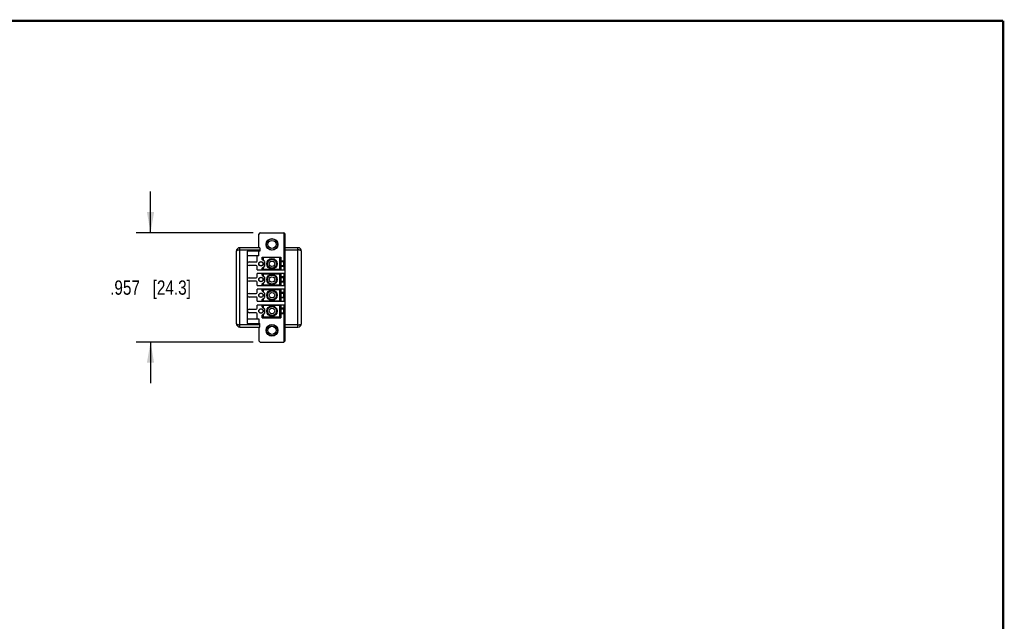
# Model space of a CAD drawing. Header units: inches. Extents: x 0.2 to 16.8, y 0.2 to 10.8.
# Tile 10 of 10: x 8.2 to 16.8, y 5.5 to 10.8. Entities that reach past the tile are written whole.
import ezdxf

# ---------------------------------------------------------------- set-up
doc = ezdxf.new("R2010")
doc.units = ezdxf.units.IN
doc.header["$LTSCALE"] = 0.935
doc.header["$MEASUREMENT"] = 0
doc.layers.get('0').update_dxf_attribs({"linetype": 'CONTINUOUS'})
doc.layers.add('DIMENSIONS', color=7, linetype='CONTINUOUS')
doc.styles.get("Standard").update_dxf_attribs({"font": 'txt', "width": 0.8})
doc.dimstyles.new('DIMSTYLE_1', dxfattribs={"dimtxt": 0.125, "dimasz": 0.18, "dimexe": 0.18, "dimexo": 0.0625, "dimgap": 0.09, "dimtad": 0, "dimtih": 1, "dimtoh": 1, "dimdec": 3, "dimzin": 4, "dimdsep": 46, "dimtxsty": 'STANDARD', "dimblk": '_FILLED', "dimblk1": '_FILLED', "dimblk2": '_FILLED', "dimcen": 0.09, "dimadec": 0, "dimazin": 0, "dimtp": 0.01, "dimtm": 0.01, "dimtfac": 1, "dimtdec": 3, "dimtofl": 0, "dimtmove": 0, "dimatfit": 3, "dimldrblk": '_FILLED', "dimfxl": 1, "dimtolj": 1, "dimtzin": 4, "dimarcsym": 0})

# ---------------------------------------------------------------- blocks, each defined once
blk = doc.blocks.new('_FILLED')
at = {"color": 0, "linetype": 'BYBLOCK'}
blk.add_solid([(0, 0), (-1, 0.174), (-1, -0.174)], dxfattribs=at)
blk = doc.blocks.new('*D3')
at = {"layer": 'DIMENSIONS', "color": 2, "linetype": 'CONTINUOUS'}
for p, q in [((9.2947, 8.9045), (9.2947, 9.2645)), ((10.1919, 8.9045), (9.1697, 8.9045)), ((10.1919, 7.9478), (9.1697, 7.9478)), ((9.2947, 7.9478), (9.2947, 7.5878))]:
    blk.add_line(p, q, dxfattribs=at)
at = {"layer": 'DIMENSIONS', "color": 2, "linetype": 'CONTINUOUS', "xscale": 0.18, "yscale": 0.18, "zscale": 0.18}
for p, rotation in [((9.2947, 8.9045), 270), ((9.2947, 7.9478), 90)]:
    blk.add_blockref('_FILLED', p, dxfattribs=dict(at, rotation=rotation))
at = {"layer": 'DIMENSIONS', "color": 2, "linetype": 'CONTINUOUS', "insert": (9.2947, 8.4869), "char_height": 0.125, "width": 1.125, "attachment_point": 2, "line_spacing_factor": 0.9}
blk.add_mtext('.957{\\Ftxt.shx;\\W1.000000;\\H0.125000; }[24.3]', dxfattribs=at)

msp = doc.modelspace()

# ---------------------------------------------------------------- linework, layer by layer
at = {"color": 7, "linetype": 'CONTINUOUS'}
for p, q in [((10.2426, 8.7732), (10.2426, 8.8927)), ((10.2544, 8.9045), (10.4591, 8.9045)), ((10.463, 8.5807), (10.463, 8.9038)), ((10.4709, 7.9596), (10.4709, 8.8927)), ((10.0447, 8.7418), (10.0447, 8.1107)), ((10.0762, 8.0792), (10.0762, 8.7733)), ((10.2426, 8.7733), (10.0762, 8.7733)), ((10.0762, 8.7536), (10.2504, 8.7536)), ((10.1402, 8.7418), (10.1402, 8.1107)), ((10.2504, 8.7418), (10.1402, 8.7418)), ((10.2426, 8.7018), (10.1402, 8.7018)), ((10.2268, 8.6565), (10.2268, 8.7018)), ((10.2504, 8.7732), (10.2426, 8.7732)), ((10.2426, 8.7018), (10.2426, 8.7418)), ((10.2504, 8.7732), (10.2504, 8.7418)), ((10.5841, 8.7733), (10.4709, 8.7733)), ((10.4709, 8.7536), (10.5841, 8.7536)), ((10.5841, 8.0792), (10.5841, 8.7733)), ((10.6156, 8.1107), (10.6156, 8.7418)), ((10.1559, 8.6486), (10.2189, 8.6486)), ((10.2189, 8.6171), (10.1559, 8.6171)), ((10.2721, 8.6703), (10.2721, 8.6911)), ((10.2721, 8.6911), (10.4335, 8.6911)), ((10.2898, 8.6525), (10.2721, 8.6703)), ((10.2721, 8.5955), (10.2898, 8.6132)), ((10.28, 8.687), (10.28, 8.6624)), ((10.4256, 8.687), (10.28, 8.687)), ((10.2898, 8.6525), (10.2898, 8.6132)), ((10.4256, 8.585), (10.4256, 8.687)), ((10.4335, 8.6911), (10.4335, 8.5807)), ((10.4571, 8.6565), (10.4335, 8.6565)), ((10.4571, 8.6486), (10.4335, 8.6486)), ((10.4335, 8.6171), (10.4571, 8.6171)), ((10.4571, 8.6565), (10.4571, 8.6092)), ((10.2268, 8.5807), (10.2268, 8.6092)), ((10.2268, 8.5807), (10.4709, 8.5807)), ((10.2268, 8.5187), (10.2268, 8.5472)), ((10.4709, 8.5472), (10.2268, 8.5472)), ((10.2721, 8.5807), (10.2721, 8.5955)), ((10.2721, 8.5325), (10.2721, 8.5472)), ((10.2721, 8.5325), (10.2898, 8.5148)), ((10.28, 8.6033), (10.28, 8.585)), ((10.28, 8.585), (10.4256, 8.585)), ((10.28, 8.5429), (10.28, 8.5246)), ((10.4256, 8.5429), (10.28, 8.5429)), ((10.4256, 8.4472), (10.4256, 8.5429)), ((10.4571, 8.6092), (10.4335, 8.6092)), ((10.4335, 8.5472), (10.4335, 8.4429)), ((10.463, 8.4429), (10.463, 8.5472)), ((10.1559, 8.5108), (10.2189, 8.5108)), ((10.2189, 8.4793), (10.1559, 8.4793)), ((10.2268, 8.4429), (10.2268, 8.4714)), ((10.2268, 8.4429), (10.4709, 8.4429)), ((10.2721, 8.4577), (10.2898, 8.4754)), ((10.2721, 8.4429), (10.2721, 8.4577)), ((10.28, 8.4655), (10.28, 8.4472)), ((10.28, 8.4472), (10.4256, 8.4472)), ((10.2898, 8.5148), (10.2898, 8.4754)), ((10.4571, 8.5187), (10.4335, 8.5187)), ((10.4571, 8.5108), (10.4335, 8.5108)), ((10.4335, 8.4793), (10.4571, 8.4793)), ((10.4571, 8.4714), (10.4335, 8.4714)), ((10.4571, 8.5187), (10.4571, 8.4714)), ((10.1559, 8.373), (10.2189, 8.373)), ((10.2268, 8.3809), (10.2268, 8.4094)), ((10.4709, 8.4094), (10.2268, 8.4094)), ((10.2721, 8.3947), (10.2721, 8.4094)), ((10.2721, 8.3947), (10.2898, 8.377)), ((10.28, 8.4051), (10.28, 8.3868)), ((10.4256, 8.4051), (10.28, 8.4051)), ((10.2898, 8.377), (10.2898, 8.3376)), ((10.4256, 8.3094), (10.4256, 8.4051)), ((10.4335, 8.4094), (10.4335, 8.3051)), ((10.4571, 8.3809), (10.4335, 8.3809)), ((10.4571, 8.373), (10.4335, 8.373)), ((10.4571, 8.3809), (10.4571, 8.3336)), ((10.463, 8.3051), (10.463, 8.4094)), ((10.2189, 8.3415), (10.1559, 8.3415)), ((10.2268, 8.3051), (10.2268, 8.3336)), ((10.2268, 8.3051), (10.4709, 8.3051)), ((10.4709, 8.2716), (10.2268, 8.2716)), ((10.2268, 8.2431), (10.2268, 8.2716)), ((10.2721, 8.3199), (10.2898, 8.3376)), ((10.2721, 8.3051), (10.2721, 8.3199)), ((10.2721, 8.2569), (10.2721, 8.2716)), ((10.28, 8.3277), (10.28, 8.3094)), ((10.28, 8.3094), (10.4256, 8.3094)), ((10.4256, 8.2673), (10.28, 8.2673)), ((10.28, 8.2673), (10.28, 8.249)), ((10.4256, 8.1653), (10.4256, 8.2673)), ((10.4335, 8.3415), (10.4571, 8.3415)), ((10.4571, 8.3336), (10.4335, 8.3336)), ((10.4335, 8.2716), (10.4335, 8.1612)), ((10.463, 7.9485), (10.463, 8.2716)), ((10.1559, 8.2352), (10.2189, 8.2352)), ((10.2189, 8.2037), (10.1559, 8.2037)), ((10.2268, 8.1506), (10.2268, 8.1959)), ((10.2721, 8.2569), (10.2898, 8.2392)), ((10.2721, 8.1821), (10.2898, 8.1998)), ((10.2721, 8.1612), (10.2721, 8.1821)), ((10.28, 8.1899), (10.28, 8.1653)), ((10.2898, 8.2392), (10.2898, 8.1998)), ((10.4571, 8.2431), (10.4335, 8.2431)), ((10.4571, 8.2352), (10.4335, 8.2352)), ((10.4335, 8.2037), (10.4571, 8.2037)), ((10.4571, 8.1959), (10.4335, 8.1959)), ((10.4571, 8.2431), (10.4571, 8.1959)), ((10.2504, 8.0988), (10.0762, 8.0988)), ((10.1402, 8.1506), (10.2426, 8.1506)), ((10.1402, 8.1107), (10.2504, 8.1107)), ((10.2426, 8.1506), (10.2426, 8.1107)), ((10.2504, 8.0793), (10.2504, 8.1107)), ((10.2721, 8.1612), (10.4335, 8.1612)), ((10.4256, 8.1653), (10.28, 8.1653)), ((10.5841, 8.0988), (10.4709, 8.0988)), ((10.0762, 8.0792), (10.2426, 8.0792)), ((10.2426, 8.0793), (10.2504, 8.0793)), ((10.2426, 8.0793), (10.2426, 7.9596)), ((10.4709, 8.0792), (10.5841, 8.0792)), ((10.2544, 7.9478), (10.4591, 7.9478))]:
    msp.add_line(p, q, dxfattribs=at)
at = {"color": 7, "linetype": 'CONTINUOUS', "const_width": 0.02}
for points in [[(16.75, 10.7586), (0.25, 10.7586)], [(16.75, 0.2586), (16.75, 10.7586)]]:
    msp.add_lwpolyline(points, dxfattribs=at)
at = {"color": 7, "linetype": 'CONTINUOUS'}
for centre, radius in [((10.3567, 8.8022), 0.0512), ((10.3567, 8.8022), 0.0492), ((10.3567, 8.8022), 0.0354), ((10.2603, 8.6329), 0.0197), ((10.2603, 8.6329), 0.0176), ((10.3567, 8.6329), 0.0453), ((10.3567, 8.6329), 0.0394), ((10.3567, 8.6329), 0.0236), ((10.3567, 8.4951), 0.0453), ((10.3567, 8.4951), 0.0394), ((10.2603, 8.4951), 0.0197), ((10.2603, 8.4951), 0.0176), ((10.3567, 8.4951), 0.0236), ((10.2603, 8.3573), 0.0197), ((10.2603, 8.3573), 0.0176), ((10.3567, 8.3573), 0.0453), ((10.3567, 8.3573), 0.0394), ((10.3567, 8.3573), 0.0236), ((10.2603, 8.2195), 0.0197), ((10.2603, 8.2195), 0.0176), ((10.3567, 8.2195), 0.0453), ((10.3567, 8.2195), 0.0394), ((10.3567, 8.2195), 0.0236), ((10.3567, 8.0502), 0.0512), ((10.3567, 8.0502), 0.0492), ((10.3567, 8.0502), 0.0354)]:
    msp.add_circle(centre, radius, dxfattribs=at)
for centre, radius, start, end in [((10.2544, 8.8927), 0.0118, 90, 180), ((10.4591, 8.8927), 0.0118, 0, 90), ((10.0762, 8.7418), 0.0315, 90, 180), ((10.5841, 8.7418), 0.0315, 0, 90), ((10.1559, 8.6329), 0.0157, 90, 270), ((10.2189, 8.6565), 0.00787, 270, 360), ((10.2189, 8.6092), 0.00787, 0, 90), ((10.1559, 8.4951), 0.0157, 90, 270), ((10.2189, 8.5187), 0.00787, 270, 360), ((10.2189, 8.4714), 0.00787, 0, 90), ((10.1559, 8.3573), 0.0157, 90, 270), ((10.2189, 8.3809), 0.00787, 270, 360), ((10.2189, 8.3336), 0.00787, 0, 90), ((10.1559, 8.2195), 0.0157, 90, 270), ((10.2189, 8.2431), 0.00787, 270, 360), ((10.2189, 8.1959), 0.00787, 0, 90), ((10.0762, 8.1107), 0.0315, 180, 270), ((10.5841, 8.1107), 0.0315, 270, 360), ((10.2544, 7.9596), 0.0118, 180, 270), ((10.4591, 7.9596), 0.0118, 270, 360)]:
    msp.add_arc(centre, radius, start, end, dxfattribs=at)
for centre, ratio, start_param, end_param in [((10.28, 8.6871), 0.015909, 3.141593, 4.712389), ((10.4256, 8.6871), 0.015909, -1.570796, 0), ((10.28, 8.5849), 0.016667, 1.570796, 3.141593), ((10.28, 8.543), 0.016667, -3.141593, -1.570796), ((10.4256, 8.5849), 0.016667, 0, 1.570796), ((10.4256, 8.543), 0.016667, -1.570796, 0), ((10.28, 8.4471), 0.016667, 1.570796, 3.141593), ((10.4256, 8.4471), 0.016667, 0, 1.570796), ((10.28, 8.4052), 0.016667, -3.141593, -1.570796), ((10.4256, 8.4052), 0.016667, -1.570796, 0), ((10.28, 8.3093), 0.016667, 1.570796, 3.141593), ((10.28, 8.2674), 0.016667, -3.141593, -1.570796), ((10.4256, 8.3093), 0.016667, 0, 1.570796), ((10.4256, 8.2674), 0.016667, -1.570796, 0), ((10.28, 8.1652), 0.015909, 1.570796, 3.141593), ((10.4256, 8.1652), 0.015909, 0, 1.570796)]:
    msp.add_ellipse(centre, major_axis=(0.00787, 0), ratio=ratio, start_param=start_param, end_param=end_param, dxfattribs=at)
for points, knots in [([(10.0762, 8.7536), (10.0752, 8.7536), (10.073, 8.7535), (10.0689, 8.7533), (10.0649, 8.7528), (10.061, 8.7521), (10.0584, 8.7515), (10.0559, 8.7508), (10.0536, 8.75), (10.0516, 8.7492), (10.0498, 8.7482), (10.0483, 8.7472), (10.047, 8.7462), (10.046, 8.7452), (10.0454, 8.7442), (10.045, 8.7435), (10.0449, 8.7429), (10.0447, 8.7423), (10.0447, 8.7419), (10.0447, 8.7418)], [0, 0, 0, 0, 0.089113, 0.177498, 0.347917, 0.428416, 0.504887, 0.576822, 0.643771, 0.705423, 0.761658, 0.812457, 0.857977, 0.898567, 0.934844, 0.951751, 0.968089, 0.984089, 1, 1, 1, 1]), ([(10.6156, 8.7418), (10.6156, 8.7419), (10.6156, 8.7423), (10.6155, 8.7429), (10.6153, 8.7435), (10.6149, 8.7442), (10.6143, 8.7452), (10.6133, 8.7462), (10.612, 8.7472), (10.6105, 8.7482), (10.6087, 8.7492), (10.6067, 8.75), (10.6044, 8.7508), (10.6019, 8.7515), (10.5993, 8.7521), (10.5954, 8.7528), (10.5914, 8.7533), (10.5873, 8.7535), (10.5852, 8.7536), (10.5841, 8.7536)], [0, 0, 0, 0, 0.015911, 0.031911, 0.048249, 0.065156, 0.101433, 0.142023, 0.187543, 0.238342, 0.294577, 0.356229, 0.423178, 0.495113, 0.571584, 0.652083, 0.822502, 0.910887, 1, 1, 1, 1]), ([(10.0447, 8.1107), (10.0447, 8.1105), (10.0447, 8.1101), (10.0449, 8.1095), (10.045, 8.109), (10.0454, 8.1082), (10.046, 8.1073), (10.047, 8.1062), (10.0483, 8.1052), (10.0498, 8.1042), (10.0516, 8.1033), (10.0536, 8.1024), (10.0559, 8.1016), (10.0584, 8.1009), (10.061, 8.1003), (10.0649, 8.0996), (10.0689, 8.0991), (10.073, 8.0989), (10.0752, 8.0988), (10.0762, 8.0988)], [0, 0, 0, 0, 0.015911, 0.031911, 0.048249, 0.065156, 0.101433, 0.142023, 0.187543, 0.238342, 0.294577, 0.356229, 0.423178, 0.495113, 0.571584, 0.652083, 0.822502, 0.910887, 1, 1, 1, 1]), ([(10.5841, 8.0988), (10.5852, 8.0988), (10.5873, 8.0989), (10.5914, 8.0991), (10.5954, 8.0996), (10.5993, 8.1003), (10.6019, 8.1009), (10.6044, 8.1016), (10.6067, 8.1024), (10.6087, 8.1033), (10.6105, 8.1042), (10.612, 8.1052), (10.6133, 8.1062), (10.6143, 8.1073), (10.6149, 8.1082), (10.6153, 8.109), (10.6155, 8.1095), (10.6156, 8.1101), (10.6156, 8.1105), (10.6156, 8.1107)], [0, 0, 0, 0, 0.089114, 0.177498, 0.347918, 0.428417, 0.504888, 0.576823, 0.643772, 0.705424, 0.761659, 0.812458, 0.857978, 0.898568, 0.934845, 0.951751, 0.968089, 0.984089, 1, 1, 1, 1])]:
    msp.add_open_spline(points, degree=3, knots=knots, dxfattribs=at)

# ---------------------------------------------------------------- dimensions: what is measured, and where the dimension line sits
at = {"layer": 'DIMENSIONS', "color": 2, "linetype": 'CONTINUOUS'}
dim = msp.add_linear_dim(base=(9.2947, 8.9045), p1=(10.1919, 7.9478), p2=(10.1919, 8.9045), angle=90, dimstyle='DIMSTYLE_1', dxfattribs=at)
dim.commit()
dim.dimension.update_dxf_attribs({"geometry": '*D3', "text_midpoint": (9.1697, 8.4244), "dimtype": 160})

doc.saveas('drawing.dxf')
